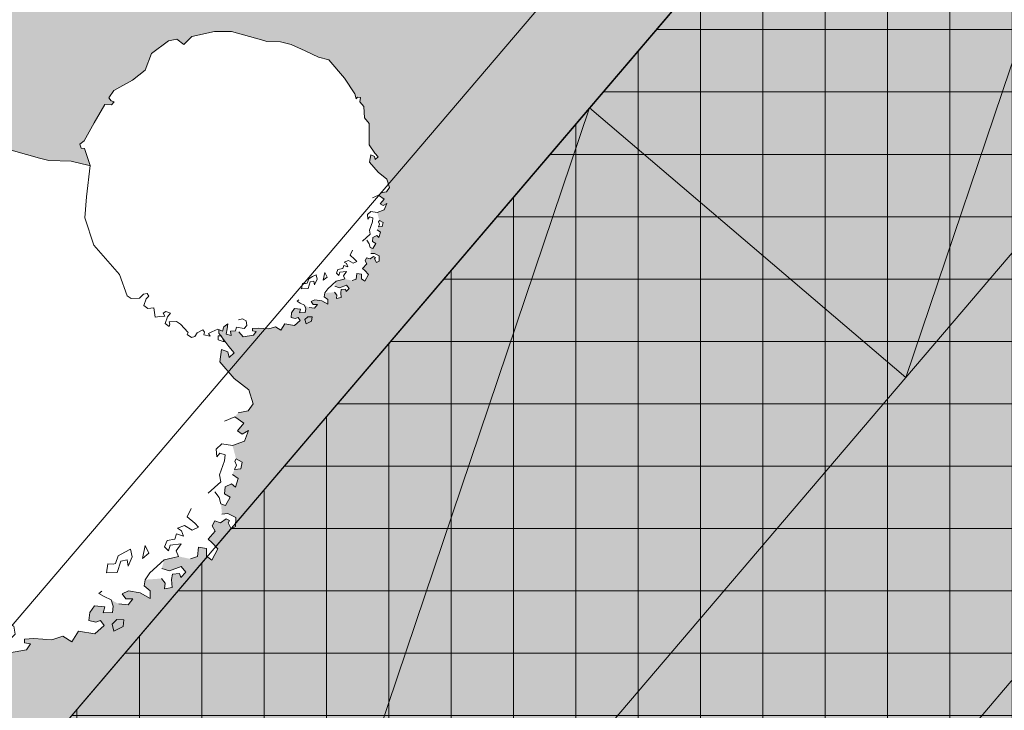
# Model space of a CAD drawing. Header units: centimetres. Extents: x -29333 to 403204, y -464147 to 16641.
# Tile 86 of 140: x 64325 to 65273, y -10495 to -9830. Entities that reach past the tile are written whole.
import ezdxf

# ---------------------------------------------------------------- set-up
doc = ezdxf.new("R2010")
doc.units = ezdxf.units.CM
doc.header["$MEASUREMENT"] = 0
doc.set_wipeout_variables(frame=1)
doc.linetypes.add('Wipeout_Contour', pattern=[100, 0, -100])
for name, color, linetype in [('810-G Ogólne', 7, 'Continuous'), ('IE_Zasilanie#1', 7, 'Continuous'), ('PROJEKTOWANE DROGI', 7, 'Continuous'), ('PZT NOWE', 7, 'Continuous'), ('PZT NOWE PAB', 7, 'Continuous'), ('TEREN', 7, 'Continuous')]:
    doc.layers.add(name, color=color, linetype=linetype)
doc.styles.add('GENERATED_STYLE_11', font='arial.ttf')
doc.dimstyles.new('GENERATED_STYLE__1', dxfattribs={"dimtxt": 100, "dimasz": 95, "dimexe": 0.18, "dimexo": 0.0625, "dimgap": 0.09, "dimtad": 1, "dimdec": 0, "dimzin": 0, "dimdsep": 46, "dimtxsty": 'GENERATED_STYLE_11', "dimblk": 'ARROWHEAD_6', "dimblk1": 'ARROWHEAD_6', "dimblk2": 'ARROWHEAD_6', "dimcen": 0.09, "dimse1": 1, "dimse2": 1, "dimclrd": 7, "dimclre": 7, "dimclrt": 7, "dimadec": 1, "dimazin": 0, "dimtfac": 1, "dimtdec": 4, "dimtmove": 0, "dimatfit": 3, "dimfxl": 1, "dimtolj": 1, "dimtzin": 0, "dimarcsym": 0})
doc.dimstyles.new('GENERATED_STYLE__2', dxfattribs={"dimtxt": 100, "dimasz": 95, "dimexe": 0.18, "dimexo": 0.0625, "dimgap": 0.09, "dimtad": 1, "dimdec": 0, "dimzin": 0, "dimdsep": 46, "dimtxsty": 'GENERATED_STYLE_11', "dimblk": 'ARROWHEAD_6', "dimblk1": 'ARROWHEAD_6', "dimblk2": 'ARROWHEAD_6', "dimcen": 0.09, "dimse1": 1, "dimse2": 1, "dimclrd": 7, "dimclre": 7, "dimclrt": 7, "dimadec": 1, "dimazin": 0, "dimtfac": 1, "dimtdec": 4, "dimtmove": 2, "dimatfit": 3, "dimfxl": 1, "dimtolj": 1, "dimtzin": 0, "dimarcsym": 0})

# ---------------------------------------------------------------- blocks, each defined once
blk = doc.blocks.new('Drzewo rzut 21[15]_1', base_point=(64300.49, -10198.87))
at = {"color": 254, "linetype": 'Wipeout_Contour', "lineweight": 0, "ltscale": 12189354.92803195}
blk.add_wipeout([(64331.48, -10437.03), (64335.37, -10431.13), (64329.4, -10430.23), (64329.49, -10426.49), (64338.5, -10425.96), (64355.71, -10427.13), (64366.29, -10423.64), (64375.15, -10429.11), (64381.41, -10418.77), (64397.09, -10421.4), (64406.28, -10413.38), (64402.64, -10408.8), (64398.11, -10410.18), (64391.41, -10408.52), (64392.34, -10401.05), (64397, -10394.41), (64406.72, -10395.4), (64405.08, -10401.36), (64414.09, -10400.83), (64414.98, -10394.86), (64412.88, -10388.81), (64420.28, -10392.74), (64429.26, -10393.71), (64433.9, -10387.83), (64427.16, -10387.66), (64423.52, -10383.07), (64429.59, -10380.22), (64440.79, -10382), (64450.4, -10387.48), (64450.58, -10379.99), (64444.7, -10375.35), (64445.6, -10369.37), (64461.37, -10368.26), (64465.01, -10372.85), (64464.13, -10378.08), (64471.66, -10376.76), (64471.09, -10369.25), (64471.97, -10364.03), (64478.73, -10363.44), (64480.14, -10367.23), (64484.76, -10362.09), (64480.4, -10356.74), (64469.05, -10360.95), (64461.61, -10358.52), (64464.06, -10350.34), (64472.36, -10348.29), (64477.64, -10346.92), (64489.26, -10349.42), (64496.03, -10347.15), (64496.86, -10338.02), (64504.76, -10339.43), (64504.72, -10346.69), (64509.97, -10350.54), (64515.73, -10339.7), (64509.78, -10333.46), (64506.2, -10330.32), (64513.1, -10322.56), (64510.17, -10317.61), (64512.73, -10312.79), (64518.17, -10314.76), (64523.76, -10310.63), (64526.88, -10312.28), (64525.58, -10314.69), (64528.4, -10320.5), (64532.73, -10318.17), (64532.94, -10309.63), (64525.1, -10305.78), (64519.6, -10306.25), (64518.62, -10296.47), (64522.86, -10297.8), (64527.32, -10289.98), (64521.91, -10286.79), (64522.69, -10280.1), (64528.86, -10277.21), (64532.44, -10280.34), (64535.09, -10271.87), (64529.69, -10268.08), (64531.64, -10263.25), (64537.75, -10262.79), (64539.14, -10256.11), (64533.12, -10252.92), (64529.75, -10240.25), (64541.1, -10236.03), (64545.1, -10225.63), (64539.02, -10229.23), (64534.59, -10226.13), (64540.77, -10218.78), (64531.93, -10212.57), (64535.02, -10208.89), (64544.81, -10206.89), (64549.48, -10200.25), (64545.31, -10186.66), (64531.34, -10175.82), (64517.49, -10159.73), (64519.28, -10147.78), (64525.22, -10150.18), (64526.59, -10155.46), (64531.2, -10151.07), (64526.1, -10144.95), (64516.67, -10131.97), (64517.02, -10117.74), (64516.77, -10097.49), (64509.5, -10088.31), (64508.45, -10070.29), (64501.89, -10062.64), (64502.8, -10055.91), (64498.33, -10055.05), (64496.01, -10057.99), (64493.96, -10049.7), (64477.34, -10024.55), (64452.29, -9995.49), (64435.43, -9991.28), (64413.94, -9981), (64391.7, -9970.71), (64374.56, -9966.54), (64352.83, -9966), (64343.9, -9963.53), (64296.05, -9950.02), (64268.52, -9949.68), (64232.34, -9957.78), (64219.27, -9970.96), (64208.23, -9962.44), (64194.67, -9965.1), (64167.75, -9985.08), (64157.26, -10012.11), (64137.22, -10027.99), (64107.33, -10044.71), (64099.4, -10056.53), (64102.78, -10061.11), (64107.91, -10062.96), (64103.5, -10067.54), (64092.59, -10067.27), (64075.5, -10096.32), (64059.5, -10125.4), (64052.82, -10130.69), (64054.84, -10137.29), (64060.3, -10137.43), (64069.44, -10164.94), (64063.11, -10215.29), (64060.83, -10248.78), (64075.02, -10292.79), (64116.44, -10339.66), (64128.7, -10373.8), (64135.13, -10378.33), (64148.25, -10377.56), (64154.96, -10371.17), (64160.44, -10370.22), (64163.6, -10374.66), (64159.13, -10378.92), (64155.35, -10389.33), (64161.52, -10394.09), (64171.37, -10393.35), (64173.25, -10408.39), (64181.01, -10407.24), (64189.04, -10406.53), (64186.15, -10401.96), (64190.72, -10399.08), (64198.16, -10401.51), (64193.51, -10407.39), (64189.49, -10418.54), (64196.12, -10423.2), (64196.97, -10419.47), (64196, -10415.64), (64207.57, -10415.23), (64214.22, -10419.15), (64226.62, -10432.95), (64225.05, -10435.91), (64231.68, -10440.57), (64236.96, -10439.2), (64240.63, -10433.4), (64249.98, -10428.27), (64252.88, -10432.09), (64251.5, -10436.27), (64261.93, -10438.54), (64258.82, -10434.49), (64264.14, -10431.62), (64273.99, -10427.37), (64281.41, -10430.55), (64283.82, -10423.86), (64289.94, -10418.76), (64288.99, -10426.99), (64287.29, -10435.19), (64295.48, -10437.64), (64294.14, -10430.86), (64302.4, -10430.32), (64307.61, -10431.94), (64314.92, -10439.62)], dxfattribs=at).dxf.layer = 'PZT NOWE'
at = {"layer": 'PZT NOWE', "color": 8, "linetype": 'Continuous', "lineweight": 13}
for p, q in [((64268.52, -9949.68), (64232.34, -9957.78)), ((64296.05, -9950.02), (64268.52, -9949.68)), ((64343.9, -9963.53), (64296.05, -9950.02)), ((64232.34, -9957.78), (64219.27, -9970.96)), ((64194.67, -9965.1), (64167.75, -9985.08)), ((64208.23, -9962.44), (64194.67, -9965.1)), ((64219.27, -9970.96), (64208.23, -9962.44)), ((64352.83, -9966), (64343.9, -9963.53)), ((64374.56, -9966.54), (64352.83, -9966)), ((64391.7, -9970.71), (64374.56, -9966.54)), ((64413.94, -9981), (64391.7, -9970.71)), ((64167.75, -9985.08), (64157.26, -10012.11)), ((64435.43, -9991.28), (64413.94, -9981)), ((64452.29, -9995.49), (64435.43, -9991.28)), ((64477.34, -10024.55), (64452.29, -9995.49)), ((64157.26, -10012.11), (64137.22, -10027.99)), ((64493.96, -10049.7), (64477.34, -10024.55)), ((64137.22, -10027.99), (64107.33, -10044.71)), ((64107.33, -10044.71), (64099.4, -10056.53)), ((64496.01, -10057.99), (64493.96, -10049.7)), ((64099.4, -10056.53), (64102.78, -10061.11)), ((64102.78, -10061.11), (64107.91, -10062.96)), ((64107.91, -10062.96), (64103.5, -10067.54)), ((64498.33, -10055.05), (64496.01, -10057.99)), ((64502.8, -10055.91), (64498.33, -10055.05)), ((64501.89, -10062.64), (64502.8, -10055.91)), ((64508.45, -10070.29), (64501.89, -10062.64)), ((64092.59, -10067.27), (64075.5, -10096.32)), ((64103.5, -10067.54), (64092.59, -10067.27)), ((64509.5, -10088.31), (64508.45, -10070.29)), ((64516.77, -10097.49), (64509.5, -10088.31)), ((64075.5, -10096.32), (64059.5, -10125.4)), ((64517.02, -10117.74), (64516.77, -10097.49)), ((64516.67, -10131.97), (64517.02, -10117.74)), ((64059.5, -10125.4), (64052.82, -10130.69)), ((64052.82, -10130.69), (64054.84, -10137.29)), ((64054.84, -10137.29), (64060.3, -10137.43)), ((64060.3, -10137.43), (64069.44, -10164.94)), ((64526.1, -10144.95), (64516.67, -10131.97)), ((64517.49, -10159.73), (64519.28, -10147.78)), ((64519.28, -10147.78), (64525.22, -10150.18)), ((64531.2, -10151.07), (64526.1, -10144.95)), ((64525.22, -10150.18), (64526.59, -10155.46)), ((64526.59, -10155.46), (64531.2, -10151.07)), ((64069.44, -10164.94), (64063.11, -10215.29)), ((64531.34, -10175.82), (64517.49, -10159.73)), ((64545.31, -10186.66), (64531.34, -10175.82)), ((64549.48, -10200.25), (64545.31, -10186.66)), ((64544.81, -10206.89), (64549.48, -10200.25)), ((64063.11, -10215.29), (64060.83, -10248.78)), ((64531.93, -10212.57), (64522.08, -10216.82)), ((64540.77, -10218.78), (64531.93, -10212.57)), ((64535.02, -10208.89), (64544.81, -10206.89)), ((64534.59, -10226.13), (64540.77, -10218.78)), ((64539.02, -10229.23), (64534.59, -10226.13)), ((64545.1, -10225.63), (64539.02, -10229.23)), ((64541.1, -10236.03), (64545.1, -10225.63)), ((64513.92, -10243.61), (64519.3, -10238.49)), ((64514.49, -10251.12), (64513.92, -10243.61)), ((64519.3, -10238.49), (64529.75, -10240.25)), ((64529.75, -10240.25), (64541.1, -10236.03)), ((64060.83, -10248.78), (64075.02, -10292.79)), ((64517.58, -10247.45), (64514.49, -10251.12)), ((64522.78, -10249.07), (64517.58, -10247.45)), ((64521.89, -10255.05), (64522.78, -10249.07)), ((64531.84, -10255.32), (64533.12, -10252.92)), ((64533.12, -10252.92), (64539.14, -10256.11)), ((64517.06, -10268.43), (64521.89, -10255.05)), ((64531.64, -10263.25), (64533.57, -10259.03)), ((64537.75, -10262.79), (64531.64, -10263.25)), ((64533.57, -10259.03), (64531.84, -10255.32)), ((64539.14, -10256.11), (64537.75, -10262.79)), ((64518.39, -10275.21), (64517.06, -10268.43)), ((64529.69, -10268.08), (64535.09, -10271.87)), ((64535.09, -10271.87), (64532.44, -10280.34)), ((64506.13, -10286.15), (64518.39, -10275.21)), ((64522.69, -10280.1), (64521.91, -10286.79)), ((64528.86, -10277.21), (64522.69, -10280.1)), ((64532.44, -10280.34), (64528.86, -10277.21)), ((64516.95, -10290.33), (64512.81, -10284.74)), ((64518.62, -10296.47), (64516.95, -10290.33)), ((64521.91, -10286.79), (64527.32, -10289.98)), ((64527.32, -10289.98), (64522.86, -10297.8)), ((64075.02, -10292.79), (64116.44, -10339.66)), ((64486.07, -10308.9), (64490.02, -10300.75)), ((64522.86, -10297.8), (64518.62, -10296.47)), ((64493.42, -10315.07), (64486.07, -10308.9)), ((64523.76, -10310.63), (64518.17, -10314.76)), ((64519.6, -10306.25), (64525.1, -10305.78)), ((64526.88, -10312.28), (64523.76, -10310.63)), ((64525.1, -10305.78), (64532.94, -10309.63)), ((64532.94, -10309.63), (64532.73, -10318.17)), ((64476.81, -10319.91), (64483.62, -10317.08)), ((64480.5, -10322.25), (64476.81, -10319.91)), ((64483.62, -10317.08), (64491, -10321.76)), ((64491, -10321.76), (64497.07, -10318.91)), ((64497.07, -10318.91), (64493.42, -10315.07)), ((64512.73, -10312.79), (64510.17, -10317.61)), ((64510.17, -10317.61), (64513.1, -10322.56)), ((64518.17, -10314.76), (64512.73, -10312.79)), ((64525.58, -10314.69), (64526.88, -10312.28)), ((64528.4, -10320.5), (64525.58, -10314.69)), ((64532.73, -10318.17), (64528.4, -10320.5)), ((64474.3, -10330.35), (64475.93, -10325.14)), ((64475.93, -10325.14), (64482.61, -10327.55)), ((64482.61, -10327.55), (64480.5, -10322.25)), ((64513.1, -10322.56), (64506.2, -10330.32)), ((64443.1, -10349.07), (64445.66, -10336.39)), ((64445.66, -10336.39), (64449.22, -10343.97)), ((64464.37, -10337.6), (64466.77, -10331.66)), ((64468.03, -10341.44), (64464.37, -10337.6)), ((64466.77, -10331.66), (64474.3, -10330.35)), ((64469.66, -10336.23), (64468.03, -10341.44)), ((64480.18, -10334.99), (64469.66, -10336.23)), ((64475.52, -10341.62), (64480.18, -10334.99)), ((64496.86, -10338.02), (64496.03, -10347.15)), ((64504.76, -10339.43), (64496.86, -10338.02)), ((64506.2, -10330.32), (64509.78, -10333.46)), ((64509.78, -10333.46), (64515.73, -10339.7)), ((64116.44, -10339.66), (64128.7, -10373.8)), ((64417.19, -10353.74), (64419.81, -10346.49)), ((64419.81, -10346.49), (64425.99, -10342.98)), ((64425.99, -10342.98), (64431.55, -10340.07)), ((64433.2, -10347.43), (64429.32, -10356.48)), ((64431.55, -10340.07), (64433.2, -10347.43)), ((64449.22, -10343.97), (64443.1, -10349.07)), ((64464.06, -10350.34), (64472.36, -10348.29)), ((64472.36, -10348.29), (64477.64, -10346.92)), ((64477.64, -10346.92), (64475.52, -10341.62)), ((64496.03, -10347.15), (64489.26, -10349.42)), ((64504.72, -10346.69), (64504.76, -10339.43)), ((64509.97, -10350.54), (64504.72, -10346.69)), ((64515.73, -10339.7), (64509.97, -10350.54)), ((64408.43, -10362.67), (64409.86, -10354.17)), ((64409.86, -10354.17), (64414.74, -10354.29)), ((64414.74, -10354.29), (64417.19, -10353.74)), ((64422.13, -10351.42), (64418.81, -10362.32)), ((64428.25, -10350.35), (64422.13, -10351.42)), ((64429.32, -10356.48), (64428.25, -10350.35)), ((64450.26, -10362.74), (64464.06, -10350.34)), ((64469.05, -10360.95), (64480.4, -10356.74)), ((64480.4, -10356.74), (64484.76, -10362.09)), ((64418.81, -10362.32), (64408.43, -10362.67)), ((64445.6, -10369.37), (64450.26, -10362.74)), ((64461.61, -10358.52), (64469.05, -10360.95)), ((64471.97, -10364.03), (64471.09, -10369.25)), ((64478.73, -10363.44), (64471.97, -10364.03)), ((64480.14, -10367.23), (64478.73, -10363.44)), ((64484.76, -10362.09), (64480.14, -10367.23)), ((64128.7, -10373.8), (64135.13, -10378.33)), ((64148.25, -10377.56), (64154.96, -10371.17)), ((64154.96, -10371.17), (64160.44, -10370.22)), ((64163.6, -10374.66), (64159.13, -10378.92)), ((64160.44, -10370.22), (64163.6, -10374.66)), ((64444.7, -10375.35), (64445.6, -10369.37)), ((64450.58, -10379.99), (64444.7, -10375.35)), ((64465.01, -10372.85), (64461.37, -10368.26)), ((64464.13, -10378.08), (64465.01, -10372.85)), ((64471.66, -10376.76), (64464.13, -10378.08)), ((64471.09, -10369.25), (64471.66, -10376.76)), ((64135.13, -10378.33), (64148.25, -10377.56)), ((64159.13, -10378.92), (64155.35, -10389.33)), ((64401.04, -10382.52), (64404.1, -10380.34)), ((64406.21, -10385.64), (64401.04, -10382.52)), ((64412.88, -10388.81), (64406.21, -10385.64)), ((64423.52, -10383.07), (64429.59, -10380.22)), ((64427.16, -10387.66), (64423.52, -10383.07)), ((64429.59, -10380.22), (64440.79, -10382)), ((64440.79, -10382), (64450.4, -10387.48)), ((64450.4, -10387.48), (64450.58, -10379.99)), ((64155.35, -10389.33), (64161.52, -10394.09)), ((64161.52, -10394.09), (64171.37, -10393.35)), ((64171.37, -10393.35), (64173.25, -10408.39)), ((64392.34, -10401.05), (64397, -10394.41)), ((64397, -10394.41), (64406.72, -10395.4)), ((64406.72, -10395.4), (64405.08, -10401.36)), ((64414.98, -10394.86), (64412.88, -10388.81)), ((64414.09, -10400.83), (64414.98, -10394.86)), ((64420.28, -10392.74), (64429.26, -10393.71)), ((64433.9, -10387.83), (64427.16, -10387.66)), ((64429.26, -10393.71), (64433.9, -10387.83)), ((64186.15, -10401.96), (64190.72, -10399.08)), ((64189.04, -10406.53), (64186.15, -10401.96)), ((64190.72, -10399.08), (64198.16, -10401.51)), ((64198.16, -10401.51), (64193.51, -10407.39)), ((64391.41, -10408.52), (64392.34, -10401.05)), ((64405.08, -10401.36), (64414.09, -10400.83)), ((64173.25, -10408.39), (64181.01, -10407.24)), ((64181.01, -10407.24), (64189.04, -10406.53)), ((64193.51, -10407.39), (64189.49, -10418.54)), ((64313.37, -10411.1), (64307.34, -10412.45)), ((64319.29, -10414.24), (64313.37, -10411.1)), ((64320.61, -10421.77), (64319.29, -10414.24)), ((64398.11, -10410.18), (64391.41, -10408.52)), ((64397.09, -10421.4), (64406.28, -10413.38)), ((64402.64, -10408.8), (64398.11, -10410.18)), ((64406.28, -10413.38), (64402.64, -10408.8)), ((64413.81, -10412.07), (64418.42, -10407.69)), ((64415.56, -10418.93), (64413.81, -10412.07)), ((64424.49, -10414.43), (64415.56, -10418.93)), ((64418.42, -10407.69), (64425.16, -10407.85)), ((64425.16, -10407.85), (64424.49, -10414.43)), ((64189.49, -10418.54), (64196.12, -10423.2)), ((64196, -10415.64), (64207.57, -10415.23)), ((64196.97, -10419.47), (64196, -10415.64)), ((64196.12, -10423.2), (64196.97, -10419.47)), ((64207.57, -10415.23), (64214.22, -10419.15)), ((64214.22, -10419.15), (64226.62, -10432.95)), ((64281.41, -10430.55), (64283.82, -10423.86)), ((64283.82, -10423.86), (64289.94, -10418.76)), ((64289.94, -10418.76), (64288.99, -10426.99)), ((64302.4, -10430.32), (64304.05, -10424.36)), ((64304.05, -10424.36), (64316, -10426.15)), ((64316, -10426.15), (64320.61, -10421.77)), ((64355.71, -10427.13), (64366.29, -10423.64)), ((64366.29, -10423.64), (64375.15, -10429.11)), ((64375.15, -10429.11), (64381.41, -10418.77)), ((64381.41, -10418.77), (64397.09, -10421.4)), ((64226.62, -10432.95), (64225.05, -10435.91)), ((64236.96, -10439.2), (64240.63, -10433.4)), ((64240.63, -10433.4), (64249.98, -10428.27)), ((64249.98, -10428.27), (64252.88, -10432.09)), ((64252.88, -10432.09), (64251.5, -10436.27)), ((64258.82, -10434.49), (64264.14, -10431.62)), ((64264.14, -10431.62), (64273.99, -10427.37)), ((64273.99, -10427.37), (64281.41, -10430.55)), ((64288.99, -10426.99), (64287.29, -10435.19)), ((64294.14, -10430.86), (64302.4, -10430.32)), ((64295.48, -10437.64), (64294.14, -10430.86)), ((64307.61, -10431.94), (64314.92, -10439.62)), ((64329.4, -10430.23), (64329.49, -10426.49)), ((64335.37, -10431.13), (64329.4, -10430.23)), ((64329.49, -10426.49), (64338.5, -10425.96)), ((64331.48, -10437.03), (64335.37, -10431.13)), ((64338.5, -10425.96), (64355.71, -10427.13)), ((64225.05, -10435.91), (64231.68, -10440.57)), ((64231.68, -10440.57), (64236.96, -10439.2)), ((64251.5, -10436.27), (64261.93, -10438.54)), ((64261.93, -10438.54), (64258.82, -10434.49)), ((64274.31, -10444.62), (64274.48, -10437.87)), ((64274.48, -10437.87), (64279.72, -10438)), ((64279.72, -10438), (64283.98, -10447.86)), ((64287.29, -10435.19), (64295.48, -10437.64)), ((64314.92, -10439.62), (64331.48, -10437.03)), ((64283.98, -10447.86), (64274.31, -10444.62))]:
    blk.add_line(p, q, dxfattribs=at)
blk = doc.blocks.new('Drzewo rzut 21[16]_1', base_point=(64531.48, -9991.11))
at = {"color": 254, "linetype": 'Wipeout_Contour', "lineweight": 0, "ltscale": 12220023.52921764}
blk.add_wipeout([(64550.07, -10134.01), (64552.4, -10130.46), (64548.82, -10129.93), (64548.87, -10127.68), (64554.28, -10127.36), (64564.61, -10128.07), (64570.96, -10125.97), (64576.27, -10129.25), (64580.02, -10123.05), (64589.43, -10124.63), (64594.95, -10119.82), (64592.77, -10117.07), (64590.05, -10117.9), (64586.02, -10116.9), (64586.58, -10112.41), (64589.38, -10108.44), (64595.21, -10109.03), (64594.23, -10112.6), (64599.63, -10112.29), (64600.17, -10108.7), (64598.91, -10105.07), (64603.35, -10107.43), (64608.73, -10108.01), (64611.52, -10104.48), (64607.47, -10104.38), (64605.29, -10101.63), (64608.93, -10099.92), (64615.65, -10100.99), (64621.42, -10104.28), (64621.53, -10099.78), (64618, -10097), (64618.54, -10093.41), (64628, -10092.74), (64630.18, -10095.5), (64629.66, -10098.63), (64634.17, -10097.84), (64633.83, -10093.34), (64634.36, -10090.2), (64638.42, -10089.85), (64639.26, -10092.12), (64642.04, -10089.04), (64639.42, -10085.83), (64632.61, -10088.36), (64628.15, -10086.9), (64629.62, -10081.99), (64634.59, -10080.76), (64637.76, -10079.94), (64644.74, -10081.44), (64648.8, -10080.07), (64649.3, -10074.6), (64654.03, -10075.45), (64654.01, -10079.8), (64657.16, -10082.11), (64660.62, -10075.61), (64657.05, -10071.86), (64654.9, -10069.98), (64659.04, -10065.32), (64657.28, -10062.35), (64658.82, -10059.46), (64662.08, -10060.64), (64665.44, -10058.16), (64667.3, -10059.15), (64666.52, -10060.6), (64668.22, -10064.09), (64670.82, -10062.69), (64670.94, -10057.57), (64666.24, -10055.25), (64662.94, -10055.54), (64662.35, -10049.67), (64664.9, -10050.46), (64667.57, -10045.77), (64664.33, -10043.86), (64664.79, -10039.85), (64668.49, -10038.11), (64670.64, -10039.99), (64672.23, -10034.91), (64668.99, -10032.63), (64670.16, -10029.74), (64673.83, -10029.46), (64674.66, -10025.45), (64671.05, -10023.54), (64669.03, -10015.94), (64675.84, -10013.41), (64678.24, -10007.17), (64674.59, -10009.33), (64671.94, -10007.46), (64675.64, -10003.06), (64670.34, -9999.33), (64672.19, -9997.12), (64678.07, -9995.92), (64680.87, -9991.94), (64678.37, -9983.78), (64669.98, -9977.28), (64661.67, -9967.63), (64662.75, -9960.45), (64666.31, -9961.89), (64667.13, -9965.06), (64669.9, -9962.43), (64666.84, -9958.76), (64661.18, -9950.97), (64661.39, -9942.43), (64661.24, -9930.28), (64656.88, -9924.77), (64656.25, -9913.96), (64652.31, -9909.37), (64652.86, -9905.33), (64650.18, -9904.82), (64648.78, -9906.58), (64647.56, -9901.6), (64637.58, -9886.51), (64622.55, -9869.08), (64612.44, -9866.55), (64599.54, -9860.39), (64586.2, -9854.21), (64575.92, -9851.71), (64562.88, -9851.39), (64557.52, -9849.91), (64528.81, -9841.8), (64512.29, -9841.59), (64490.58, -9846.46), (64482.74, -9854.36), (64476.12, -9849.25), (64467.98, -9850.85), (64451.83, -9862.83), (64445.53, -9879.05), (64433.51, -9888.58), (64415.58, -9898.61), (64410.82, -9905.7), (64412.85, -9908.45), (64415.93, -9909.56), (64413.28, -9912.31), (64406.73, -9912.15), (64396.48, -9929.58), (64386.88, -9947.03), (64382.87, -9950.2), (64384.08, -9954.16), (64387.36, -9954.24), (64392.84, -9970.75), (64389.04, -10000.96), (64387.67, -10021.06), (64396.19, -10047.46), (64421.04, -10075.58), (64428.4, -10096.07), (64432.26, -10098.78), (64440.13, -10098.32), (64444.15, -10094.49), (64447.44, -10093.92), (64449.34, -10096.58), (64446.66, -10099.14), (64444.39, -10105.38), (64448.09, -10108.24), (64454, -10107.8), (64455.13, -10116.82), (64459.78, -10116.13), (64464.6, -10115.71), (64462.87, -10112.96), (64465.61, -10111.23), (64470.07, -10112.69), (64467.29, -10116.22), (64464.87, -10122.91), (64468.85, -10125.71), (64469.36, -10123.47), (64468.78, -10121.17), (64475.72, -10120.93), (64479.71, -10123.27), (64487.15, -10131.55), (64486.21, -10133.33), (64490.19, -10136.13), (64493.36, -10135.31), (64495.56, -10131.83), (64501.17, -10128.75), (64502.91, -10131.04), (64502.08, -10133.55), (64508.34, -10134.91), (64506.47, -10132.48), (64509.66, -10130.76), (64515.57, -10128.21), (64520.02, -10130.12), (64521.47, -10126.1), (64525.15, -10123.05), (64524.57, -10127.98), (64523.55, -10132.9), (64528.47, -10134.37), (64527.67, -10130.3), (64532.62, -10129.98), (64535.75, -10130.95), (64540.13, -10135.56)], dxfattribs=at).dxf.layer = 'PZT NOWE'
at = {"layer": 'PZT NOWE', "color": 8, "linetype": 'Continuous', "lineweight": 13}
for p, q in [((64512.29, -9841.59), (64490.58, -9846.46)), ((64528.81, -9841.8), (64512.29, -9841.59)), ((64557.52, -9849.91), (64528.81, -9841.8)), ((64467.98, -9850.85), (64451.83, -9862.83)), ((64476.12, -9849.25), (64467.98, -9850.85)), ((64482.74, -9854.36), (64476.12, -9849.25)), ((64490.58, -9846.46), (64482.74, -9854.36)), ((64562.88, -9851.39), (64557.52, -9849.91)), ((64575.92, -9851.71), (64562.88, -9851.39)), ((64586.2, -9854.21), (64575.92, -9851.71)), ((64599.54, -9860.39), (64586.2, -9854.21)), ((64451.83, -9862.83), (64445.53, -9879.05)), ((64612.44, -9866.55), (64599.54, -9860.39)), ((64622.55, -9869.08), (64612.44, -9866.55)), ((64637.58, -9886.51), (64622.55, -9869.08)), ((64445.53, -9879.05), (64433.51, -9888.58)), ((64433.51, -9888.58), (64415.58, -9898.61)), ((64647.56, -9901.6), (64637.58, -9886.51)), ((64415.58, -9898.61), (64410.82, -9905.7)), ((64648.78, -9906.58), (64647.56, -9901.6)), ((64406.73, -9912.15), (64396.48, -9929.58)), ((64413.28, -9912.31), (64406.73, -9912.15)), ((64410.82, -9905.7), (64412.85, -9908.45)), ((64412.85, -9908.45), (64415.93, -9909.56)), ((64415.93, -9909.56), (64413.28, -9912.31)), ((64650.18, -9904.82), (64648.78, -9906.58)), ((64652.86, -9905.33), (64650.18, -9904.82)), ((64652.31, -9909.37), (64652.86, -9905.33)), ((64656.25, -9913.96), (64652.31, -9909.37)), ((64656.88, -9924.77), (64656.25, -9913.96)), ((64396.48, -9929.58), (64386.88, -9947.03)), ((64661.24, -9930.28), (64656.88, -9924.77)), ((64661.39, -9942.43), (64661.24, -9930.28)), ((64386.88, -9947.03), (64382.87, -9950.2)), ((64382.87, -9950.2), (64384.08, -9954.16)), ((64661.18, -9950.97), (64661.39, -9942.43)), ((64384.08, -9954.16), (64387.36, -9954.24)), ((64387.36, -9954.24), (64392.84, -9970.75)), ((64666.84, -9958.76), (64661.18, -9950.97)), ((64669.9, -9962.43), (64666.84, -9958.76)), ((64661.67, -9967.63), (64662.75, -9960.45)), ((64669.98, -9977.28), (64661.67, -9967.63)), ((64662.75, -9960.45), (64666.31, -9961.89)), ((64666.31, -9961.89), (64667.13, -9965.06)), ((64667.13, -9965.06), (64669.9, -9962.43)), ((64392.84, -9970.75), (64389.04, -10000.96)), ((64678.37, -9983.78), (64669.98, -9977.28)), ((64680.87, -9991.94), (64678.37, -9983.78)), ((64672.19, -9997.12), (64678.07, -9995.92)), ((64678.07, -9995.92), (64680.87, -9991.94)), ((64389.04, -10000.96), (64387.67, -10021.06)), ((64670.34, -9999.33), (64664.43, -10001.88)), ((64675.64, -10003.06), (64670.34, -9999.33)), ((64671.94, -10007.46), (64675.64, -10003.06)), ((64674.59, -10009.33), (64671.94, -10007.46)), ((64678.24, -10007.17), (64674.59, -10009.33)), ((64675.84, -10013.41), (64678.24, -10007.17)), ((64659.53, -10017.95), (64662.76, -10014.88)), ((64662.76, -10014.88), (64669.03, -10015.94)), ((64669.03, -10015.94), (64675.84, -10013.41)), ((64387.67, -10021.06), (64396.19, -10047.46)), ((64659.87, -10022.46), (64659.53, -10017.95)), ((64661.72, -10020.26), (64659.87, -10022.46)), ((64661.41, -10032.84), (64664.31, -10024.82)), ((64664.85, -10021.23), (64661.72, -10020.26)), ((64664.31, -10024.82), (64664.85, -10021.23)), ((64670.28, -10024.98), (64671.05, -10023.54)), ((64671.32, -10027.2), (64670.28, -10024.98)), ((64671.05, -10023.54), (64674.66, -10025.45)), ((64674.66, -10025.45), (64673.83, -10029.46)), ((64662.21, -10036.91), (64661.41, -10032.84)), ((64668.99, -10032.63), (64672.23, -10034.91)), ((64670.16, -10029.74), (64671.32, -10027.2)), ((64673.83, -10029.46), (64670.16, -10029.74)), ((64672.23, -10034.91), (64670.64, -10039.99)), ((64654.85, -10043.48), (64662.21, -10036.91)), ((64661.35, -10045.99), (64658.87, -10042.63)), ((64664.79, -10039.85), (64664.33, -10043.86)), ((64664.33, -10043.86), (64667.57, -10045.77)), ((64668.49, -10038.11), (64664.79, -10039.85)), ((64670.64, -10039.99), (64668.49, -10038.11)), ((64396.19, -10047.46), (64421.04, -10075.58)), ((64642.82, -10057.12), (64645.19, -10052.23)), ((64662.35, -10049.67), (64661.35, -10045.99)), ((64664.9, -10050.46), (64662.35, -10049.67)), ((64667.57, -10045.77), (64664.9, -10050.46)), ((64637.26, -10063.73), (64641.35, -10062.04)), ((64639.48, -10065.14), (64637.26, -10063.73)), ((64641.35, -10062.04), (64645.78, -10064.84)), ((64647.23, -10060.83), (64642.82, -10057.12)), ((64645.78, -10064.84), (64649.42, -10063.13)), ((64649.42, -10063.13), (64647.23, -10060.83)), ((64658.82, -10059.46), (64657.28, -10062.35)), ((64657.28, -10062.35), (64659.04, -10065.32)), ((64662.08, -10060.64), (64658.82, -10059.46)), ((64665.44, -10058.16), (64662.08, -10060.64)), ((64662.94, -10055.54), (64666.24, -10055.25)), ((64667.3, -10059.15), (64665.44, -10058.16)), ((64666.24, -10055.25), (64670.94, -10057.57)), ((64666.52, -10060.6), (64667.3, -10059.15)), ((64668.22, -10064.09), (64666.52, -10060.6)), ((64670.82, -10062.69), (64668.22, -10064.09)), ((64670.94, -10057.57), (64670.82, -10062.69)), ((64617.04, -10081.23), (64618.58, -10073.62)), ((64618.58, -10073.62), (64620.71, -10078.17)), ((64629.8, -10074.35), (64631.24, -10070.78)), ((64631.24, -10070.78), (64635.76, -10069.99)), ((64632.97, -10073.52), (64632, -10076.65)), ((64639.29, -10072.78), (64632.97, -10073.52)), ((64635.76, -10069.99), (64636.74, -10066.87)), ((64636.49, -10076.76), (64639.29, -10072.78)), ((64636.74, -10066.87), (64640.75, -10068.32)), ((64640.75, -10068.32), (64639.48, -10065.14)), ((64659.04, -10065.32), (64654.9, -10069.98)), ((64654.9, -10069.98), (64657.05, -10071.86)), ((64657.05, -10071.86), (64660.62, -10075.61)), ((64421.04, -10075.58), (64428.4, -10096.07)), ((64601.49, -10084.03), (64603.06, -10079.68)), ((64604.45, -10082.64), (64602.46, -10089.18)), ((64603.06, -10079.68), (64606.78, -10077.57)), ((64608.13, -10082), (64604.45, -10082.64)), ((64606.78, -10077.57), (64610.11, -10075.83)), ((64608.77, -10085.67), (64608.13, -10082)), ((64611.1, -10080.24), (64608.77, -10085.67)), ((64610.11, -10075.83), (64611.1, -10080.24)), ((64620.71, -10078.17), (64617.04, -10081.23)), ((64621.34, -10089.43), (64629.62, -10081.99)), ((64629.62, -10081.99), (64634.59, -10080.76)), ((64632, -10076.65), (64629.8, -10074.35)), ((64634.59, -10080.76), (64637.76, -10079.94)), ((64637.76, -10079.94), (64636.49, -10076.76)), ((64648.8, -10080.07), (64644.74, -10081.44)), ((64649.3, -10074.6), (64648.8, -10080.07)), ((64654.03, -10075.45), (64649.3, -10074.6)), ((64654.01, -10079.8), (64654.03, -10075.45)), ((64657.16, -10082.11), (64654.01, -10079.8)), ((64660.62, -10075.61), (64657.16, -10082.11)), ((64596.24, -10089.39), (64597.1, -10084.29)), ((64602.46, -10089.18), (64596.24, -10089.39)), ((64597.1, -10084.29), (64600.02, -10084.36)), ((64600.02, -10084.36), (64601.49, -10084.03)), ((64618.54, -10093.41), (64621.34, -10089.43)), ((64630.18, -10095.5), (64628, -10092.74)), ((64628.15, -10086.9), (64632.61, -10088.36)), ((64632.61, -10088.36), (64639.42, -10085.83)), ((64634.36, -10090.2), (64633.83, -10093.34)), ((64638.42, -10089.85), (64634.36, -10090.2)), ((64639.26, -10092.12), (64638.42, -10089.85)), ((64642.04, -10089.04), (64639.26, -10092.12)), ((64639.42, -10085.83), (64642.04, -10089.04)), ((64428.4, -10096.07), (64432.26, -10098.78)), ((64432.26, -10098.78), (64440.13, -10098.32)), ((64440.13, -10098.32), (64444.15, -10094.49)), ((64444.15, -10094.49), (64447.44, -10093.92)), ((64446.66, -10099.14), (64444.39, -10105.38)), ((64449.34, -10096.58), (64446.66, -10099.14)), ((64447.44, -10093.92), (64449.34, -10096.58)), ((64591.81, -10101.3), (64593.64, -10099.99)), ((64594.91, -10103.17), (64591.81, -10101.3)), ((64605.29, -10101.63), (64608.93, -10099.92)), ((64607.47, -10104.38), (64605.29, -10101.63)), ((64608.93, -10099.92), (64615.65, -10100.99)), ((64615.65, -10100.99), (64621.42, -10104.28)), ((64618, -10097), (64618.54, -10093.41)), ((64621.53, -10099.78), (64618, -10097)), ((64621.42, -10104.28), (64621.53, -10099.78)), ((64629.66, -10098.63), (64630.18, -10095.5)), ((64634.17, -10097.84), (64629.66, -10098.63)), ((64633.83, -10093.34), (64634.17, -10097.84)), ((64444.39, -10105.38), (64448.09, -10108.24)), ((64448.09, -10108.24), (64454, -10107.8)), ((64454, -10107.8), (64455.13, -10116.82)), ((64462.87, -10112.96), (64465.61, -10111.23)), ((64465.61, -10111.23), (64470.07, -10112.69)), ((64586.58, -10112.41), (64589.38, -10108.44)), ((64589.38, -10108.44), (64595.21, -10109.03)), ((64595.21, -10109.03), (64594.23, -10112.6)), ((64598.91, -10105.07), (64594.91, -10103.17)), ((64600.17, -10108.7), (64598.91, -10105.07)), ((64599.63, -10112.29), (64600.17, -10108.7)), ((64603.35, -10107.43), (64608.73, -10108.01)), ((64611.52, -10104.48), (64607.47, -10104.38)), ((64608.73, -10108.01), (64611.52, -10104.48)), ((64455.13, -10116.82), (64459.78, -10116.13)), ((64459.78, -10116.13), (64464.6, -10115.71)), ((64464.6, -10115.71), (64462.87, -10112.96)), ((64467.29, -10116.22), (64464.87, -10122.91)), ((64470.07, -10112.69), (64467.29, -10116.22)), ((64468.78, -10121.17), (64475.72, -10120.93)), ((64469.36, -10123.47), (64468.78, -10121.17)), ((64475.72, -10120.93), (64479.71, -10123.27)), ((64539.2, -10118.44), (64535.59, -10119.25)), ((64542.76, -10120.33), (64539.2, -10118.44)), ((64543.54, -10124.85), (64542.76, -10120.33)), ((64586.02, -10116.9), (64586.58, -10112.41)), ((64590.05, -10117.9), (64586.02, -10116.9)), ((64589.43, -10124.63), (64594.95, -10119.82)), ((64592.77, -10117.07), (64590.05, -10117.9)), ((64594.95, -10119.82), (64592.77, -10117.07)), ((64594.23, -10112.6), (64599.63, -10112.29)), ((64599.46, -10119.03), (64602.23, -10116.4)), ((64600.51, -10123.15), (64599.46, -10119.03)), ((64605.87, -10120.45), (64600.51, -10123.15)), ((64602.23, -10116.4), (64606.27, -10116.5)), ((64606.27, -10116.5), (64605.87, -10120.45)), ((64464.87, -10122.91), (64468.85, -10125.71)), ((64468.85, -10125.71), (64469.36, -10123.47)), ((64479.71, -10123.27), (64487.15, -10131.55)), ((64495.56, -10131.83), (64501.17, -10128.75)), ((64501.17, -10128.75), (64502.91, -10131.04)), ((64509.66, -10130.76), (64515.57, -10128.21)), ((64515.57, -10128.21), (64520.02, -10130.12)), ((64520.02, -10130.12), (64521.47, -10126.1)), ((64521.47, -10126.1), (64525.15, -10123.05)), ((64524.57, -10127.98), (64523.55, -10132.9)), ((64525.15, -10123.05), (64524.57, -10127.98)), ((64527.67, -10130.3), (64532.62, -10129.98)), ((64528.47, -10134.37), (64527.67, -10130.3)), ((64532.62, -10129.98), (64533.61, -10126.4)), ((64533.61, -10126.4), (64540.78, -10127.48)), ((64540.78, -10127.48), (64543.54, -10124.85)), ((64548.82, -10129.93), (64548.87, -10127.68)), ((64552.4, -10130.46), (64548.82, -10129.93)), ((64548.87, -10127.68), (64554.28, -10127.36)), ((64550.07, -10134.01), (64552.4, -10130.46)), ((64554.28, -10127.36), (64564.61, -10128.07)), ((64564.61, -10128.07), (64570.96, -10125.97)), ((64570.96, -10125.97), (64576.27, -10129.25)), ((64576.27, -10129.25), (64580.02, -10123.05)), ((64580.02, -10123.05), (64589.43, -10124.63)), ((64487.15, -10131.55), (64486.21, -10133.33)), ((64486.21, -10133.33), (64490.19, -10136.13)), ((64490.19, -10136.13), (64493.36, -10135.31)), ((64493.36, -10135.31), (64495.56, -10131.83)), ((64502.91, -10131.04), (64502.08, -10133.55)), ((64502.08, -10133.55), (64508.34, -10134.91)), ((64506.47, -10132.48), (64509.66, -10130.76)), ((64508.34, -10134.91), (64506.47, -10132.48)), ((64515.77, -10138.56), (64515.87, -10134.51)), ((64521.57, -10140.5), (64515.77, -10138.56)), ((64515.87, -10134.51), (64519.01, -10134.59)), ((64519.01, -10134.59), (64521.57, -10140.5)), ((64523.55, -10132.9), (64528.47, -10134.37)), ((64535.75, -10130.95), (64540.13, -10135.56)), ((64540.13, -10135.56), (64550.07, -10134.01))]:
    blk.add_line(p, q, dxfattribs=at)
blk = doc.blocks.new('*D73')
at = {"layer": 'PZT NOWE', "color": 7, "linetype": 'Continuous', "lineweight": 13, "transparency": 16777216}
for p, q in [((66292.06, -9279), (66029.55, -9586.87)), ((66035.16, -9657.36), (66023.95, -9516.38)), ((65958.22, -9526.04), (66100.89, -9647.69)), ((66029.55, -9586.87), (65380.73, -10347.81)), ((65386.34, -10418.3), (65375.13, -10277.32)), ((65309.39, -10286.98), (65452.07, -10408.64)), ((65380.73, -10347.81), (64731.91, -11108.75))]:
    blk.add_line(p, q, dxfattribs=at)
at = {"layer": 'PZT NOWE', "color": 7, "lineweight": 13, "transparency": 16777216, "char_height": 100, "attachment_point": 7, "rotation": 49.54719, "style": 'GENERATED_STYLE_11'}
for s, insert in [('\\A1;{\\pql;\\fArial|b0|i0|c0|p38;405}', (66083.63, -9758.48)), ('\\A1;{\\pql;\\fArial|b0|i0|c0|p38;1\xa0000}', (65578.99, -10084.46))]:
    blk.add_mtext(s, dxfattribs=dict(at, insert=insert))
blk = doc.blocks.new('ARROWHEAD_6')
at = {"color": 0, "linetype": 'Continuous', "lineweight": 0}
for p, q in [((-0.5, -0.5), (0.5, 0.5)), ((0, 0), (-1, 0))]:
    blk.add_line(p, q, dxfattribs=at)
blk = doc.blocks.new('*D74')
at = {"layer": 'PZT NOWE', "color": 7, "linetype": 'Continuous', "lineweight": 13, "transparency": 16777216}
for p, q in [((65386.34, -10418.3), (65375.13, -10277.32)), ((65309.39, -10286.98), (65452.07, -10408.64)), ((65380.73, -10347.81), (64731.91, -11108.75)), ((64726.31, -11038.26), (64737.52, -11179.24)), ((64660.57, -11047.92), (64803.25, -11169.58)), ((64731.91, -11108.75), (64683.25, -11165.82))]:
    blk.add_line(p, q, dxfattribs=at)
at = {"layer": 'PZT NOWE', "color": 7, "lineweight": 13, "transparency": 16777216, "insert": (64930.17, -10845.4), "char_height": 100, "attachment_point": 7, "rotation": 49.54719, "style": 'GENERATED_STYLE_11'}
blk.add_mtext('\\A1;{\\pql;\\fArial|b0|i0|c0|p38;1\xa0000}', dxfattribs=at)
blk = doc.blocks.new('*D90')
at = {"layer": 'PZT NOWE', "color": 7, "linetype": 'Continuous', "lineweight": 13, "transparency": 16777216}
for p, q in [((66631.61, -9634.33), (66620.32, -9493.36)), ((66554.6, -9503.06), (66697.34, -9624.64)), ((66674.6, -9506.75), (66625.97, -9563.85)), ((66625.97, -9563.85), (61682.11, -15368)), ((61676.47, -15297.51), (61687.75, -15438.48)), ((61610.74, -15307.21), (61753.48, -15428.79)), ((61682.11, -15368), (61633.48, -15425.09))]:
    blk.add_line(p, q, dxfattribs=at)
at = {"layer": 'PZT NOWE', "color": 7, "lineweight": 13, "transparency": 16777216, "insert": (63902.2, -12948.07), "char_height": 100, "attachment_point": 7, "rotation": 49.57631, "style": 'GENERATED_STYLE_11'}
blk.add_mtext('\\A1;{\\pql;\\fArial|b0|i0|c0|p38;7\xa0624}', dxfattribs=at)

msp = doc.modelspace()

# ---------------------------------------------------------------- hatches: boundary and pattern name
at = {"layer": '810-G Ogólne', "linetype": 'Continuous', "lineweight": 13, "true_color": 0x00bb5e}
h = msp.add_hatch(dxfattribs=at)
h.set_pattern_fill('SIATKA_60X60_0001', color=112, style=0, pattern_type=2)
h.set_pattern_definition([(0, (0, 0), (0, 60), []), (90, (0, 0), (-60, 0), [])])
h.paths.add_polyline_path([(67095.48, -8696.35), (61547.27, -15203.31), (59644.97, -13581.31), (59736.76, -13473.65), (59356.29, -13149.24), (60653.94, -11627.36), (61034.41, -11951.77), (61268.32, -11677.43), (62482.59, -12712.79, 0.417204), (63049.6, -12670.74), (63094.68, -12617.87, 0.417939), (63044.02, -12050.86), (62593.13, -11666.41), (63400.65, -10719.35), (63856.44, -11107.98, 0.415811), (64421.18, -11062.22), (64528.98, -10935.72), (64224.6, -10676.19), (65522.25, -9154.31), (65826.62, -9413.84), (66218.89, -8953.79), (66736.58, -8347.28, -0.225165), (67764.43, -7916.8), (68548.29, -7953.14), (68117.08, -8432.46), (67702.5, -8415.41, 0.219055)])
at = {"layer": 'PROJEKTOWANE DROGI', "linetype": 'Continuous', "lineweight": 0, "true_color": 0x555555, "transparency": 33554559}
msp.add_hatch(color=251, dxfattribs=at).paths.add_polyline_path([(59356.29, -13149.24), (59736.76, -13473.65), (59644.97, -13581.31), (60558.04, -14359.84), (61547.27, -15203.31), (62780.03, -13757.53), (67095.48, -8696.35, -0.231794), (67741.28, -8416.26), (68163.45, -8435.84), (68574.01, -7954.33), (67764.43, -7916.8, 0.231794), (66715.01, -8371.94), (66218.89, -8953.79), (65826.62, -9413.84), (65522.25, -9154.31), (64224.6, -10676.19), (64528.98, -10935.72), (64424.12, -11058.7, -0.407322), (63868.31, -11118.1), (63400.65, -10719.35), (62593.13, -11666.41), (63044.02, -12050.86, -0.417939), (63094.68, -12617.87), (63049.6, -12670.74, -0.417204), (62482.59, -12712.79), (62181.4, -12455.97), (61724.83, -12066.68), (61268.32, -11677.43), (61034.41, -11951.77), (60653.94, -11627.36)])
at = {"layer": 'TEREN', "linetype": 'Continuous', "lineweight": 0, "true_color": 0x002e17, "transparency": 33554559}
msp.add_hatch(color=108, dxfattribs=at).paths.add_polyline_path([(57732.85, -13005.08), (62019.85, -15641.08), (68163.45, -8435.84), (67741.28, -8416.26, 0.231794), (67095.48, -8696.35), (61547.27, -15203.31), (59644.97, -13581.31), (59736.76, -13473.65), (59356.29, -13149.24), (60653.94, -11627.36), (61034.41, -11951.77), (61138.56, -11829.62), (60949.04, -11668.03), (61046.37, -11553.89), (60817.4, -11358.66), (62815.77, -9014.96), (63123.87, -9277.67), (63221.2, -9163.53), (64245.43, -10036.84), (63552.84, -10849.11), (63868.31, -11118.1, 0.407322), (64424.12, -11058.7), (64528.98, -10935.72), (64224.6, -10676.19), (65718.56, -8924.08), (65884.84, -8931.79), (66014.53, -8779.53), (66218.89, -8953.79), (66715.01, -8371.94, -0.231794), (67764.43, -7916.8), (68574.01, -7954.33), (68645.85, -7870.08), (68651.85, -7856.08), (63157.85, -7583.08)])

# ---------------------------------------------------------------- linework, layer by layer
at = {"layer": '810-G Ogólne', "color": 7, "linetype": 'Continuous', "lineweight": 13, "flags": 128}
msp.add_lwpolyline([(67095.48, -8696.35), (61547.27, -15203.31), (59644.97, -13581.31), (59736.76, -13473.65), (59356.29, -13149.24), (60653.94, -11627.36), (61034.41, -11951.77), (61268.32, -11677.43), (62482.59, -12712.79, 0.417204), (63049.6, -12670.74), (63094.68, -12617.87, 0.417939), (63044.02, -12050.86), (62593.13, -11666.41), (63400.65, -10719.35), (63856.44, -11107.98, 0.415811), (64421.18, -11062.22), (64528.98, -10935.72), (64224.6, -10676.19), (65522.25, -9154.31), (65826.62, -9413.84), (66218.89, -8953.79), (66736.58, -8347.28, -0.225165)], format="xyb", dxfattribs=at)
at = {"layer": 'PROJEKTOWANE DROGI', "color": 7, "linetype": 'Continuous', "lineweight": 13}
msp.add_line((65177.8, -10174.78), (65522.25, -9154.31), dxfattribs=at)
at = {"layer": 'PROJEKTOWANE DROGI', "color": 7, "linetype": 'Continuous', "lineweight": 13, "flags": 128}
msp.add_lwpolyline([(66715.01, -8371.94), (66218.89, -8953.79), (65826.62, -9413.84), (65522.25, -9154.31), (64224.6, -10676.19), (64528.98, -10935.72), (64424.12, -11058.7, -0.407322), (63868.31, -11118.1), (63400.65, -10719.35), (62593.13, -11666.41), (63044.02, -12050.86, -0.417939), (63094.68, -12617.87), (63049.6, -12670.74, -0.417204), (62482.59, -12712.79), (62181.4, -12455.97), (61724.83, -12066.68), (61268.32, -11677.43), (61034.41, -11951.77), (60653.94, -11627.36), (59356.29, -13149.24), (59736.76, -13473.65)], format="xyb", dxfattribs=at)
msp.add_lwpolyline([(64873.43, -9915.25), (65177.8, -10174.78), (65826.62, -9413.84), (65522.25, -9154.31)], close=True, dxfattribs=at)
at = {"layer": 'TEREN', "color": 7, "linetype": 'Continuous', "lineweight": 13, "flags": 128}
msp.add_lwpolyline([(66715.01, -8371.94), (66218.89, -8953.79), (66014.53, -8779.53), (65884.84, -8931.79), (65718.56, -8924.08), (64224.6, -10676.19), (64528.98, -10935.72), (64424.12, -11058.7, -0.407322), (63868.31, -11118.1), (63552.84, -10849.11), (64245.43, -10036.84), (63221.2, -9163.53), (63123.87, -9277.67), (62815.77, -9014.96), (60817.4, -11358.66), (61046.37, -11553.89), (60949.04, -11668.03), (61138.56, -11829.62), (61034.41, -11951.77), (60653.94, -11627.36), (59356.29, -13149.24), (59736.76, -13473.65)], format="xyb", dxfattribs=at)

# ---------------------------------------------------------------- dimensions: what is measured, and where the dimension line sits
at = {"layer": 'PZT NOWE', "color": 7, "linetype": 'Continuous', "lineweight": 13}
dim = msp.add_linear_dim(base=(65380.73, -10347.81), p1=(65826.62, -9413.84), p2=(65177.8, -10174.78), angle=229.54719, dimstyle='GENERATED_STYLE__1', dxfattribs=at)
dim.commit()
dim.dimension.update_dxf_attribs({"geometry": '*D73', "text_midpoint": (65652.39, -9921.32), "dimtype": 160, "text_rotation": 49.54719})

# ---------------------------------------------------------------- next in the draw order: block references
msp.add_blockref('Drzewo rzut 21[15]_1', (64300.49, -10198.87), dxfattribs=at)

# ---------------------------------------------------------------- next in the draw order: block references
msp.add_blockref('Drzewo rzut 21[16]_1', (64531.48, -9991.11), dxfattribs=at)

# ---------------------------------------------------------------- next in the draw order: dimensions: what is measured, and where the dimension line sits
dim = msp.add_linear_dim(base=(64731.91, -11108.75), p1=(65177.8, -10174.78), p2=(64528.98, -10935.72), angle=229.54719, dimstyle='GENERATED_STYLE__1', dxfattribs=at)
dim.commit()
dim.dimension.update_dxf_attribs({"geometry": '*D74', "text_midpoint": (65003.57, -10682.26), "dimtype": 160, "text_rotation": 49.54719})

# ---------------------------------------------------------------- next in the draw order: linework, layer by layer
at = {"layer": 'IE_Zasilanie#1', "color": 1, "linetype": 'Continuous', "lineweight": 20, "flags": 128}
msp.add_lwpolyline([(68115.19, -7855.59), (67768, -7839.88, 0.231202), (66658.43, -8319.63), (65800.47, -9325.83), (65478.59, -9051.38), (64258.82, -10481.94), (63879.13, -10158.19)], format="xyb", dxfattribs=at)
at = {"layer": 'PROJEKTOWANE DROGI', "color": 7, "linetype": 'Continuous', "lineweight": 13}
msp.add_line((64528.98, -10935.72), (64873.43, -9915.25), dxfattribs=at)
at = {"layer": 'PROJEKTOWANE DROGI', "color": 7, "linetype": 'Continuous', "lineweight": 13, "flags": 128}
msp.add_lwpolyline([(64224.6, -10676.19), (64528.98, -10935.72), (65177.8, -10174.78), (64873.43, -9915.25)], close=True, dxfattribs=at)
at = {"layer": 'PZT NOWE PAB', "color": 1, "linetype": 'Continuous', "lineweight": 13}
msp.add_circle((66785.24, -9305.27), 7500, dxfattribs=at)
msp.add_arc((66785.24, -9305.27), 2920.76, 162.055, 249.24196, dxfattribs=at)

# ---------------------------------------------------------------- next in the draw order: dimensions: what is measured, and where the dimension line sits
at = {"layer": 'PZT NOWE', "color": 7, "linetype": 'Continuous', "lineweight": 13}
dim = msp.add_linear_dim(base=(61682.11, -15368), p1=(66778.23, -9693.54), p2=(61834.37, -15497.69), angle=229.57631, dimstyle='GENERATED_STYLE__2', dxfattribs=at)
dim.commit()
dim.dimension.update_dxf_attribs({"geometry": '*D90', "text_midpoint": (63975.52, -12784.89), "dimtype": 160, "text_rotation": 49.57631})

doc.saveas('drawing.dxf')
